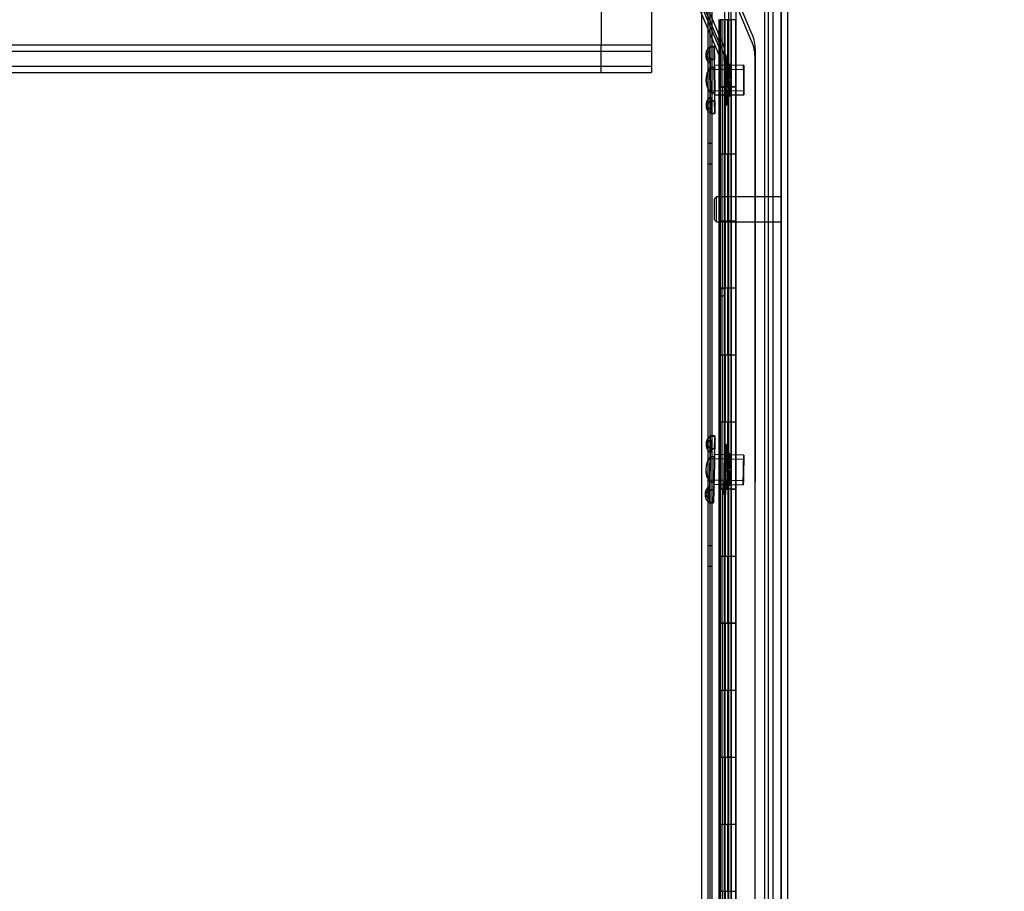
# Model space of a CAD drawing. Header units: inches. Extents: x 1 to 359, y -2 to 239.
# Tile 13 of 88: x 31 to 45, y 131 to 144. Entities that reach past the tile are written whole.
import ezdxf
from ezdxf.enums import TextEntityAlignment as Align
from ezdxf.lldxf.tags import DXFTag

# ---------------------------------------------------------------- set-up
doc = ezdxf.new("R2010")
doc.units = ezdxf.units.IN
doc.header["$MEASUREMENT"] = 0
for name, color, linetype in [('COM53964-2', 7, 'Continuous'), ('COM54746-60', 7, 'Continuous'), ('COM70220', 7, 'Continuous'), ('COM70739-9', 7, 'Continuous'), ('COM70839-3', 7, 'Continuous'), ('COM71195-8', 7, 'Continuous'), ('COM71300-8', 7, 'Continuous'), ('Default', 7, 'Continuous'), ('NTS18147', 7, 'Continuous'), ('STD26122', 7, 'Continuous'), ('WAM30038', 7, 'Continuous')]:
    doc.layers.add(name, color=color, linetype=linetype)
doc.styles.add('SEACAD_Times_New_Roman', font='times.ttf')
tags = doc.linetypes.add('HIDDEN2', pattern=[0.1875, 0.125, -0.0625]).pattern_tags.tags
tags[6:7] = [DXFTag(74, 4), DXFTag(75, 0), DXFTag(340, '0'), DXFTag(46, 0.0), DXFTag(50, 0.0), DXFTag(44, 0.0), DXFTag(45, 0.0)]
tags[4:5] = [DXFTag(74, 4), DXFTag(75, 0), DXFTag(340, '0'), DXFTag(46, 0.0), DXFTag(50, 0.0), DXFTag(44, 0.0), DXFTag(45, 0.0)]
doc.dimstyles.new('HAMMOND_(STH_-_540x360)', dxfattribs={"dimtxt": 2, "dimasz": 2.5, "dimexe": 1, "dimexo": 1, "dimgap": 0.5, "dimtad": 0, "dimtih": 1, "dimtoh": 1, "dimzin": 0, "dimdsep": 46, "dimtxsty": 'SEACAD_Times_New_Roman', "dimblk1": '_SE_FILLED', "dimblk2": '_SE_FILLED', "dimsah": 1, "dimcen": 1, "dimadec": 0, "dimazin": 0, "dimtfac": 0.8, "dimtofl": 0, "dimtmove": 0, "dimatfit": 3, "dimfxl": 1, "dimtolj": 1, "dimtzin": 0, "dimarcsym": 0})

# ---------------------------------------------------------------- blocks, each defined once
blk = doc.blocks.new('SE1')
at = {"layer": 'COM53964-2', "color": 7, "linetype": 'HIDDEN2'}
for p, q in [((40.095, 144.462), (40.095, 143.113)), ((39.348, 144.186), (39.348, 143.389)), ((17.72, 143.389), (40.095, 143.389)), ((17.72, 143.294), (40.095, 143.294)), ((39.348, 143.251), (39.348, 143.389)), ((39.348, 143.113), (39.348, 143.251)), ((17.72, 143.07), (40.095, 143.07)), ((17.72, 142.975), (40.095, 142.975)), ((39.348, 142.975), (39.348, 143.113)), ((40.095, 143.113), (40.095, 142.975))]:
    blk.add_line(p, q, dxfattribs=at)
at = {"layer": 'COM54746-60', "color": 7, "linetype": 'HIDDEN2'}
for p, q in [((41, 84.765), (41, 144.765)), ((41.186, 144.765), (41.186, 85.765)), ((41.286, 85.765), (41.286, 144.765)), ((41.84, 84.765), (41.84, 144.765)), ((41.101, 143.765), (41.101, 142.765)), ((41.105, 143.765), (41.105, 142.765)), ((41.11, 142.765), (41.11, 143.765)), ((41.246, 143.764), (41.119, 143.764)), ((41.119, 143.764), (41.119, 142.766)), ((41.181, 143.764), (41.181, 142.766)), ((41.194, 142.765), (41.194, 143.765)), ((41.236, 142.765), (41.236, 143.765)), ((41.241, 143.764), (41.241, 142.766)), ((41.246, 143.764), (41.246, 142.766)), ((41.246, 143.764), (41.291, 143.764)), ((41.291, 142.765), (41.291, 143.765)), ((41.353, 143.764), (41.291, 143.764)), ((41.101, 142.765), (41.105, 142.765)), ((41.101, 142.765), (41.101, 141.765)), ((41.119, 142.766), (41.119, 142.765)), ((41.119, 142.764), (41.246, 142.764)), ((41.149, 142.765), (41.149, 141.765)), ((41.181, 142.766), (41.181, 141.765)), ((41.194, 142.765), (41.194, 141.765)), ((41.236, 142.765), (41.236, 141.765)), ((41.241, 141.765), (41.241, 142.766)), ((41.246, 141.765), (41.246, 142.766)), ((41.291, 142.764), (41.246, 142.764)), ((41.291, 141.765), (41.291, 142.766)), ((41.291, 142.764), (41.353, 142.764)), ((41, 141.917), (40.938, 141.917)), ((41.101, 141.765), (41.101, 140.765)), ((41.101, 141.765), (41.105, 141.765)), ((41.105, 141.765), (41.105, 140.765)), ((41.11, 140.765), (41.11, 141.765)), ((41.119, 141.765), (41.119, 140.766)), ((41.181, 141.765), (41.181, 140.766)), ((41.194, 140.765), (41.194, 141.765)), ((41.236, 140.765), (41.236, 141.765)), ((41.241, 141.765), (41.241, 140.766)), ((41.246, 141.765), (41.246, 140.766)), ((41.291, 140.765), (41.291, 141.765)), ((40.938, 141.613), (41, 141.613)), ((41.101, 140.765), (41.105, 140.765)), ((41.101, 140.765), (41.101, 139.765)), ((41.119, 140.766), (41.119, 140.765)), ((41.119, 140.764), (41.246, 140.764)), ((41.149, 140.765), (41.149, 139.765)), ((41.181, 140.766), (41.181, 139.765)), ((41.194, 140.765), (41.194, 139.765)), ((41.236, 140.765), (41.236, 139.765)), ((41.241, 139.765), (41.241, 140.766)), ((41.246, 139.765), (41.246, 140.766)), ((41.291, 140.764), (41.246, 140.764)), ((41.291, 139.765), (41.291, 140.766)), ((41.291, 140.764), (41.353, 140.764)), ((41.101, 139.765), (41.101, 138.765)), ((41.101, 139.765), (41.105, 139.765)), ((41.105, 139.765), (41.105, 138.765)), ((41.11, 138.765), (41.11, 139.765)), ((41.119, 139.765), (41.119, 138.766)), ((41.181, 139.765), (41.181, 138.766)), ((41.194, 138.765), (41.194, 139.765)), ((41.236, 138.765), (41.236, 139.765)), ((41.241, 139.765), (41.241, 138.766)), ((41.246, 139.765), (41.246, 138.766)), ((41.291, 138.765), (41.291, 139.765)), ((41.101, 138.765), (41.105, 138.765)), ((41.101, 138.765), (41.101, 137.765)), ((41.119, 138.766), (41.119, 138.765)), ((41.119, 138.764), (41.246, 138.764)), ((41.149, 138.765), (41.149, 137.765)), ((41.181, 138.766), (41.181, 137.765)), ((41.194, 138.765), (41.194, 137.765)), ((41.236, 138.765), (41.236, 137.765)), ((41.241, 137.765), (41.241, 138.766)), ((41.246, 137.765), (41.246, 138.766)), ((41.291, 138.764), (41.246, 138.764)), ((41.291, 137.765), (41.291, 138.766)), ((41.291, 138.764), (41.353, 138.764)), ((41.101, 137.765), (41.101, 136.765)), ((41.101, 137.765), (41.105, 137.765)), ((41.105, 137.765), (41.105, 136.765)), ((41.11, 136.765), (41.11, 137.765)), ((41.119, 137.765), (41.119, 136.766)), ((41.181, 137.765), (41.181, 136.766)), ((41.194, 136.765), (41.194, 137.765)), ((41.236, 136.765), (41.236, 137.765)), ((41.241, 137.765), (41.241, 136.766)), ((41.246, 137.765), (41.246, 136.766)), ((41.291, 136.765), (41.291, 137.765)), ((41.101, 136.765), (41.105, 136.765)), ((41.101, 136.765), (41.101, 135.765)), ((41.119, 136.766), (41.119, 136.765)), ((41.119, 136.764), (41.246, 136.764)), ((41.149, 136.765), (41.149, 135.765)), ((41.181, 136.766), (41.181, 135.765)), ((41.194, 136.765), (41.194, 135.765)), ((41.236, 136.765), (41.236, 135.765)), ((41.241, 135.765), (41.241, 136.766)), ((41.246, 135.765), (41.246, 136.766)), ((41.291, 136.764), (41.246, 136.764)), ((41.291, 135.765), (41.291, 136.766)), ((41.291, 136.764), (41.353, 136.764)), ((41, 135.917), (40.938, 135.917)), ((41.101, 135.765), (41.101, 134.765)), ((41.101, 135.765), (41.105, 135.765)), ((41.105, 135.765), (41.105, 134.765)), ((41.11, 134.765), (41.11, 135.765)), ((41.119, 135.765), (41.119, 134.766)), ((41.181, 135.765), (41.181, 134.766)), ((41.194, 134.765), (41.194, 135.765)), ((41.236, 134.765), (41.236, 135.765)), ((41.241, 135.765), (41.241, 134.766)), ((41.246, 135.765), (41.246, 134.766)), ((41.291, 134.765), (41.291, 135.765)), ((40.938, 135.613), (41, 135.613)), ((41.101, 134.765), (41.105, 134.765)), ((41.101, 134.765), (41.101, 133.765)), ((41.119, 134.766), (41.119, 134.765)), ((41.119, 134.764), (41.246, 134.764)), ((41.149, 134.765), (41.149, 133.765)), ((41.181, 134.766), (41.181, 133.765)), ((41.194, 134.765), (41.194, 133.765)), ((41.236, 134.765), (41.236, 133.765)), ((41.241, 133.765), (41.241, 134.766)), ((41.246, 133.765), (41.246, 134.766)), ((41.291, 134.764), (41.246, 134.764)), ((41.291, 133.765), (41.291, 134.766)), ((41.291, 134.764), (41.353, 134.764)), ((41.101, 133.765), (41.101, 132.765)), ((41.101, 133.765), (41.105, 133.765)), ((41.105, 133.765), (41.105, 132.765)), ((41.11, 132.765), (41.11, 133.765)), ((41.119, 133.765), (41.119, 132.766)), ((41.181, 133.765), (41.181, 132.766)), ((41.194, 132.765), (41.194, 133.765)), ((41.236, 132.765), (41.236, 133.765)), ((41.241, 133.765), (41.241, 132.766)), ((41.246, 133.765), (41.246, 132.766)), ((41.291, 132.765), (41.291, 133.765)), ((41.101, 132.765), (41.105, 132.765)), ((41.101, 132.765), (41.101, 131.765)), ((41.119, 132.766), (41.119, 132.765)), ((41.119, 132.764), (41.246, 132.764)), ((41.149, 132.765), (41.149, 131.765)), ((41.181, 132.766), (41.181, 131.765)), ((41.194, 132.765), (41.194, 131.765)), ((41.236, 132.765), (41.236, 131.765)), ((41.241, 131.765), (41.241, 132.766)), ((41.246, 131.765), (41.246, 132.766)), ((41.291, 132.764), (41.246, 132.764)), ((41.291, 131.765), (41.291, 132.766)), ((41.291, 132.764), (41.353, 132.764)), ((41.101, 131.765), (41.101, 130.765)), ((41.101, 131.765), (41.105, 131.765)), ((41.105, 131.765), (41.105, 130.765)), ((41.11, 130.765), (41.11, 131.765)), ((41.119, 131.765), (41.119, 130.766)), ((41.181, 131.765), (41.181, 130.766)), ((41.194, 130.765), (41.194, 131.765)), ((41.236, 130.765), (41.236, 131.765)), ((41.241, 131.765), (41.241, 130.766)), ((41.246, 131.765), (41.246, 130.766)), ((41.291, 130.765), (41.291, 131.765)), ((41.101, 130.765), (41.105, 130.765)), ((41.101, 130.765), (41.101, 129.765)), ((41.119, 130.766), (41.119, 130.765)), ((41.149, 130.765), (41.149, 129.765)), ((41.181, 130.766), (41.181, 129.765)), ((41.194, 130.765), (41.194, 129.765)), ((41.236, 130.765), (41.236, 129.765)), ((41.241, 129.765), (41.241, 130.766)), ((41.246, 129.765), (41.246, 130.766)), ((41.291, 129.765), (41.291, 130.766))]:
    blk.add_line(p, q, dxfattribs=at)
at = {"layer": 'COM54746-60', "color": 7, "linetype": 'Continuous'}
for p, q in [((41.149, 142.765), (41.149, 143.765)), ((41.353, 142.765), (41.353, 143.765)), ((41.105, 141.765), (41.105, 142.765)), ((41.105, 142.765), (41.149, 142.765)), ((41.11, 142.765), (41.11, 141.765)), ((41.119, 142.766), (41.353, 142.766)), ((41.119, 142.765), (41.119, 141.765)), ((41.149, 142.765), (41.353, 142.765)), ((41.353, 141.765), (41.353, 142.766)), ((41.105, 141.765), (41.149, 141.765)), ((41.149, 141.765), (41.353, 141.765)), ((41.149, 141.765), (41.353, 141.765)), ((41.149, 140.765), (41.149, 141.765)), ((41.353, 140.765), (41.353, 141.765)), ((41.105, 139.765), (41.105, 140.765)), ((41.105, 140.765), (41.149, 140.765)), ((41.11, 140.765), (41.11, 139.765)), ((41.119, 140.766), (41.353, 140.766)), ((41.119, 140.765), (41.119, 139.765)), ((41.149, 140.765), (41.353, 140.765)), ((41.353, 139.765), (41.353, 140.766)), ((41.105, 139.765), (41.149, 139.765)), ((41.149, 139.765), (41.353, 139.765)), ((41.149, 139.765), (41.353, 139.765)), ((41.149, 138.765), (41.149, 139.765)), ((41.353, 138.765), (41.353, 139.765)), ((41.105, 137.765), (41.105, 138.765)), ((41.105, 138.765), (41.149, 138.765)), ((41.11, 138.765), (41.11, 137.765)), ((41.119, 138.766), (41.353, 138.766)), ((41.119, 138.765), (41.119, 137.765)), ((41.149, 138.765), (41.353, 138.765)), ((41.353, 137.765), (41.353, 138.766)), ((41.105, 137.765), (41.149, 137.765)), ((41.149, 137.765), (41.353, 137.765)), ((41.149, 137.765), (41.353, 137.765)), ((41.149, 136.765), (41.149, 137.765)), ((41.353, 136.765), (41.353, 137.765)), ((41.105, 135.765), (41.105, 136.765)), ((41.105, 136.765), (41.149, 136.765)), ((41.11, 136.765), (41.11, 135.765)), ((41.119, 136.766), (41.353, 136.766)), ((41.119, 136.765), (41.119, 135.765)), ((41.149, 136.765), (41.353, 136.765)), ((41.353, 135.765), (41.353, 136.766)), ((41.105, 135.765), (41.149, 135.765)), ((41.149, 135.765), (41.353, 135.765)), ((41.149, 135.765), (41.353, 135.765)), ((41.149, 134.765), (41.149, 135.765)), ((41.353, 134.765), (41.353, 135.765)), ((41.105, 133.765), (41.105, 134.765)), ((41.105, 134.765), (41.149, 134.765)), ((41.11, 134.765), (41.11, 133.765)), ((41.119, 134.766), (41.353, 134.766)), ((41.119, 134.765), (41.119, 133.765)), ((41.149, 134.765), (41.353, 134.765)), ((41.353, 133.765), (41.353, 134.766)), ((41.105, 133.765), (41.149, 133.765)), ((41.149, 133.765), (41.353, 133.765)), ((41.149, 133.765), (41.353, 133.765)), ((41.149, 132.765), (41.149, 133.765)), ((41.353, 132.765), (41.353, 133.765)), ((41.105, 131.765), (41.105, 132.765)), ((41.105, 132.765), (41.149, 132.765)), ((41.11, 132.765), (41.11, 131.765)), ((41.119, 132.766), (41.353, 132.766)), ((41.119, 132.765), (41.119, 131.765)), ((41.149, 132.765), (41.353, 132.765)), ((41.353, 131.765), (41.353, 132.766)), ((41.105, 131.765), (41.149, 131.765)), ((41.149, 131.765), (41.353, 131.765)), ((41.149, 131.765), (41.353, 131.765)), ((41.149, 130.765), (41.149, 131.765)), ((41.353, 130.765), (41.353, 131.765)), ((41.105, 129.765), (41.105, 130.765)), ((41.105, 130.765), (41.149, 130.765)), ((41.11, 130.765), (41.11, 129.765)), ((41.119, 130.766), (41.353, 130.766)), ((41.119, 130.765), (41.119, 129.765)), ((41.149, 130.765), (41.353, 130.765)), ((41.353, 129.765), (41.353, 130.766))]:
    blk.add_line(p, q, dxfattribs=at)
at = {"layer": 'COM70220', "color": 7, "linetype": 'HIDDEN2'}
for p, q in [((41.78, 145.259), (41.78, 84.199)), ((42.026, 145.259), (42.026, 84.199)), ((42.028, 145.259), (42.028, 84.199)), ((42.029, 145.259), (42.029, 84.199))]:
    blk.add_line(p, q, dxfattribs=at)
at = {"layer": 'COM70739-9', "color": 7, "linetype": 'HIDDEN2'}
blk.add_line((40.968, 144.966), (40.968, 84.346), dxfattribs=at)
at = {"layer": 'COM70839-3', "color": 7, "linetype": 'HIDDEN2'}
for p, q in [((41.594, 143.436), (40.497, 146.021)), ((40.4, 145.193), (41.176, 143.364)), ((41.599, 143.543), (40.848, 145.313)), ((40.329, 145.057), (41.105, 143.228)), ((40.334, 145.165), (41.11, 143.336)), ((40.395, 145.085), (41.172, 143.256)), ((41.113, 143.322), (41.109, 115.419)), ((41.185, 143.322), (41.181, 115.419)), ((41.641, 117.679), (41.644, 143.321)), ((41.108, 143.214), (41.11, 115.312)), ((41.18, 143.214), (41.182, 115.312)), ((41.641, 117.572), (41.639, 143.214)), ((41.185, 142.753), (41.113, 142.753)), ((41.18, 142.645), (41.108, 142.645)), ((41.112, 139.753), (41.184, 139.753)), ((41.108, 139.645), (41.18, 139.645))]:
    blk.add_line(p, q, dxfattribs=at)
for centre, radius, start, end in [((41.072, 143.214), 0.567, 0.0027, 23.0027), ((41.077, 143.322), 0.567, 359.9934, 22.9934), ((41.077, 143.322), 0.036, 359.9934, 22.9934), ((41.077, 143.322), 0.108, 359.9934, 22.9934), ((41.072, 143.214), 0.036, 0.0027, 23.0027), ((41.072, 143.214), 0.108, 0.0027, 23.0027)]:
    blk.add_arc(centre, radius, start, end, dxfattribs=at)
at = {"layer": 'COM71195-8', "color": 7, "linetype": 'Continuous'}
for p, q in [((41.355, 145.935), (41.355, 83.594)), ((42.125, 145.841), (42.125, 83.689))]:
    blk.add_line(p, q, dxfattribs=at)
at = {"layer": 'COM71195-8', "color": 7, "linetype": 'HIDDEN2'}
for p, q in [((42.03, 145.841), (42.03, 83.689)), ((41.25, 83.843), (41.25, 145.406))]:
    blk.add_line(p, q, dxfattribs=at)
at = {"layer": 'COM71300-8', "color": 7, "linetype": 'HIDDEN2'}
for p, q in [((40.843, 145.313), (40.843, 83.998)), ((41.905, 145.313), (41.905, 83.998))]:
    blk.add_line(p, q, dxfattribs=at)
at = {"layer": 'COM71300-8', "color": 7, "linetype": 'Continuous'}
blk.add_line((40.938, 145.313), (40.938, 83.998), dxfattribs=at)
at = {"layer": 'NTS18147', "color": 7, "linetype": 'HIDDEN2'}
for p, q in [((41.03, 143.363), (40.967, 143.362)), ((40.967, 143.357), (41.03, 143.358)), ((40.968, 143.303), (40.967, 143.357)), ((41.031, 143.358), (40.968, 143.357)), ((40.968, 143.303), (40.968, 143.357)), ((40.968, 143.114), (40.968, 143.303)), ((40.968, 143.303), (40.971, 143.114)), ((41.03, 143.169), (41.03, 143.358)), ((41.031, 143.358), (41.034, 143.169)), ((40.905, 143.262), (40.906, 143.207)), ((40.907, 143.263), (40.907, 143.209)), ((41.03, 143.169), (40.967, 143.169)), ((40.968, 143.114), (40.967, 143.169)), ((40.971, 143.169), (41.034, 143.169)), ((40.971, 143.114), (40.971, 143.169)), ((40.968, 143.051), (41.031, 143.051)), ((40.972, 142.673), (40.968, 143.051)), ((40.968, 143.051), (40.968, 143.051)), ((41.471, 143.023), (40.97, 143.018)), ((41.035, 143.051), (40.972, 143.051)), ((40.972, 143.051), (40.975, 142.673)), ((40.972, 143.051), (40.972, 143.051)), ((41.034, 142.674), (41.031, 143.051)), ((41.47, 143.086), (41.033, 143.083)), ((41.035, 143.051), (41.038, 142.674)), ((40.973, 142.705), (41.474, 142.71)), ((41.034, 142.674), (40.972, 142.673)), ((40.972, 142.673), (40.972, 142.673)), ((40.975, 142.421), (40.972, 142.61)), ((40.972, 142.61), (40.973, 142.555)), ((40.973, 142.555), (41.036, 142.556)), ((40.975, 142.673), (41.038, 142.674)), ((40.975, 142.673), (40.975, 142.673)), ((40.975, 142.61), (40.976, 142.421)), ((40.975, 142.61), (40.976, 142.555)), ((41.039, 142.556), (40.976, 142.555)), ((41.039, 142.367), (41.036, 142.556)), ((41.037, 142.643), (41.474, 142.646)), ((41.039, 142.556), (41.039, 142.367)), ((40.912, 142.516), (40.912, 142.461)), ((40.913, 142.514), (40.914, 142.46)), ((40.975, 142.421), (40.976, 142.367)), ((40.976, 142.421), (40.976, 142.367)), ((41.039, 142.367), (40.976, 142.367)), ((40.976, 142.367), (41.039, 142.367)), ((40.976, 142.362), (41.039, 142.363)), ((40.976, 137.499), (40.977, 137.554)), ((40.976, 137.499), (40.977, 137.554)), ((41.04, 137.557), (40.977, 137.558)), ((41.04, 137.552), (40.977, 137.554)), ((40.977, 137.554), (41.04, 137.552)), ((41.035, 137.364), (41.04, 137.552)), ((41.04, 137.552), (41.038, 137.364)), ((40.912, 137.46), (40.912, 137.405)), ((40.914, 137.461), (40.913, 137.407)), ((40.971, 137.31), (40.976, 137.499)), ((40.976, 137.499), (40.974, 137.31)), ((40.962, 136.87), (40.97, 137.247)), ((40.973, 137.247), (40.965, 136.87)), ((40.969, 137.247), (41.032, 137.246)), ((40.97, 137.247), (40.969, 137.247)), ((40.971, 137.31), (40.972, 137.365)), ((41.035, 137.364), (40.972, 137.365)), ((41.036, 137.246), (40.973, 137.247)), ((40.973, 137.247), (40.973, 137.247)), ((40.974, 137.31), (40.975, 137.365)), ((40.975, 137.365), (41.038, 137.364)), ((41.025, 136.868), (41.032, 137.246)), ((41.036, 137.246), (41.029, 136.868)), ((41.472, 137.269), (41.035, 137.277)), ((41.471, 137.205), (40.971, 137.215)), ((40.964, 136.806), (40.959, 136.618)), ((40.959, 136.618), (40.961, 136.806)), ((40.961, 136.806), (40.96, 136.752)), ((41.025, 136.868), (40.962, 136.87)), ((40.962, 136.87), (40.962, 136.87)), ((40.964, 136.806), (40.963, 136.752)), ((40.965, 136.902), (41.465, 136.892)), ((40.965, 136.87), (40.966, 136.87)), ((40.966, 136.87), (41.029, 136.868)), ((41.026, 136.837), (41.464, 136.829)), ((40.898, 136.714), (40.897, 136.659)), ((40.9, 136.713), (40.899, 136.658)), ((40.96, 136.752), (41.023, 136.751)), ((41.026, 136.751), (40.963, 136.752)), ((41.021, 136.562), (41.023, 136.751)), ((41.026, 136.751), (41.021, 136.562)), ((40.959, 136.618), (40.958, 136.563)), ((40.959, 136.618), (40.958, 136.563)), ((41.021, 136.562), (40.958, 136.563)), ((40.958, 136.563), (41.021, 136.562)), ((40.958, 136.558), (41.021, 136.557))]:
    blk.add_line(p, q, dxfattribs=at)
for centre, start, end in [((41.226, 142.864), 144.1357, 216.8676), ((41.226, 142.864), 144.1357, 216.8676), ((41.23, 142.864), 144.1357, 216.8676), ((41.23, 142.864), 144.1357, 216.8676), ((41.222, 137.053), 142.5183, 215.2503), ((41.222, 137.053), 142.5183, 215.2503), ((41.225, 137.053), 142.5183, 215.2503), ((41.226, 137.053), 142.5183, 215.2503)]:
    blk.add_arc(centre, 0.318, start, end, dxfattribs=at)
for centre, major_axis, ratio, start_param, end_param in [((41.224, 143.265), (0.318, 0.004), 0.499986, 2.502372, 3.771791), ((41.224, 143.211), (0.318, 0.004), 0.499986, 2.502372, 3.771791), ((41.225, 143.265), (0.318, 0.002), 0.500006, 2.511394, 3.780813), ((41.226, 143.211), (0.318, 0.002), 0.500006, 2.511394, 3.780813), ((40.972, 142.862), (0.004, -0.5), 0.003907, 3.005103, 3.27806), ((41.035, 142.863), (0.004, -0.5), 0.003907, 3.005103, 3.27806), ((40.972, 142.862), (-0.004, 0.5), 0.003907, 0.910708, 1.183665), ((40.972, 142.862), (-0.004, 0.5), 0.003907, -1.183687, -0.91073), ((41.035, 142.863), (-0.004, 0.5), 0.003907, 0.910708, 1.183665), ((41.035, 142.863), (-0.004, 0.5), 0.003907, -1.183687, -0.91073), ((41.23, 142.518), (0.318, 0.002), 0.500006, 2.511394, 3.780813), ((41.231, 142.463), (0.318, 0.002), 0.500006, 2.511394, 3.780813), ((41.232, 142.518), (0.318, 0.004), 0.499986, 2.502372, 3.771791), ((41.232, 142.463), (0.318, 0.004), 0.499986, 2.502372, 3.771791), ((40.972, 142.862), (0.004, -0.5), 0.003907, -1.183687, -0.91073), ((40.972, 142.862), (0.004, -0.5), 0.003907, 0.910708, 1.183665), ((41.035, 142.863), (0.004, -0.5), 0.003907, -1.183687, -0.91073), ((41.035, 142.863), (0.004, -0.5), 0.003907, 0.910708, 1.183665), ((40.972, 142.862), (-0.004, 0.5), 0.003907, 3.005103, 3.27806), ((41.035, 142.863), (-0.004, 0.5), 0.003907, 3.005103, 3.27806), ((41.231, 137.454), (0.318, -0.005), 0.499987, 2.502372, 3.771791), ((41.233, 137.454), (0.318, -0.007), 0.500005, 2.511394, 3.780813), ((40.968, 137.058), (-0.01, -0.5), 0.003907, 3.005104, 3.278061), ((41.031, 137.057), (-0.01, -0.5), 0.003907, 3.005104, 3.278061), ((41.23, 137.4), (0.318, -0.005), 0.499987, 2.502372, 3.771791), ((41.231, 137.4), (0.318, -0.007), 0.500005, 2.511394, 3.780813), ((40.968, 137.058), (0.01, 0.5), 0.003907, 0.910709, 1.183666), ((40.968, 137.058), (0.01, 0.5), 0.003907, -1.183686, -0.910729), ((41.031, 137.057), (0.01, 0.5), 0.003907, 0.910709, 1.183666), ((41.031, 137.057), (0.01, 0.5), 0.003907, -1.183686, -0.910729), ((41.216, 136.707), (0.318, -0.007), 0.500005, 2.511394, 3.780813), ((41.218, 136.707), (0.318, -0.005), 0.499987, 2.502372, 3.771791), ((40.968, 137.058), (-0.01, -0.5), 0.003907, -1.183686, -0.910729), ((40.968, 137.058), (-0.01, -0.5), 0.003907, 0.910709, 1.183666), ((41.031, 137.057), (-0.01, -0.5), 0.003907, -1.183686, -0.910729), ((41.031, 137.057), (-0.01, -0.5), 0.003907, 0.910709, 1.183666), ((41.215, 136.653), (0.318, -0.007), 0.500005, 2.511394, 3.780813), ((41.217, 136.652), (0.318, -0.005), 0.499987, 2.502372, 3.771791), ((40.968, 137.058), (0.01, 0.5), 0.003907, 3.005104, 3.278061), ((41.031, 137.057), (0.01, 0.5), 0.003907, 3.005104, 3.278061)]:
    blk.add_ellipse(centre, major_axis=major_axis, ratio=ratio, start_param=start_param, end_param=end_param, dxfattribs=at)
for centre, major_axis in [((40.972, 142.862), (0.001, -0.156)), ((41.035, 142.863), (0.002, -0.22)), ((41.472, 142.866), (0.002, -0.22)), ((41.472, 142.866), (0.001, -0.156)), ((41.031, 137.057), (-0.004, -0.22)), ((41.468, 137.049), (-0.004, -0.22)), ((40.968, 137.058), (-0.003, -0.156)), ((41.468, 137.049), (-0.003, -0.156))]:
    blk.add_ellipse(centre, major_axis=major_axis, ratio=0.003907, dxfattribs=at)
at = {"layer": 'STD26122', "color": 7, "linetype": 'HIDDEN2'}
for p, q in [((41.065, 141.121), (41.03, 141.086)), ((41.03, 141.086), (41.03, 140.786)), ((41.065, 140.751), (41.065, 141.121)), ((42.03, 141.121), (41.065, 141.121)), ((41.03, 140.786), (41.065, 140.751)), ((41.065, 140.751), (42.03, 140.751))]:
    blk.add_line(p, q, dxfattribs=at)
at = {"layer": 'WAM30038', "color": 7, "linetype": 'HIDDEN2'}
for p, q in [((41.205, 143.239), (41.181, 143.239)), ((41.206, 143.15), (41.182, 143.15)), ((41.182, 143.138), (41.189, 143.132)), ((41.189, 143.132), (41.182, 143.138)), ((41.212, 143.071), (41.182, 143.071)), ((41.182, 143.07), (41.189, 143.066)), ((41.189, 143.041), (41.182, 143.046)), ((41.213, 143.071), (41.184, 143.071)), ((41.19, 143.066), (41.184, 143.07)), ((41.184, 143.046), (41.191, 143.041)), ((41.189, 143.066), (41.255, 143.026)), ((41.255, 143.001), (41.189, 143.041)), ((41.256, 143.026), (41.19, 143.066)), ((41.191, 143.041), (41.256, 143.001)), ((41.27, 143.038), (41.225, 143.066)), ((41.225, 143.042), (41.271, 143.014)), ((41.227, 143.066), (41.272, 143.038)), ((41.272, 143.014), (41.227, 143.042)), ((41.271, 143.093), (41.255, 143.075)), ((41.255, 143.075), (41.271, 143.093)), ((41.255, 143.026), (41.27, 143.038)), ((41.271, 143.014), (41.255, 143.001)), ((41.272, 143.038), (41.256, 143.026)), ((41.256, 143.001), (41.272, 143.014)), ((41.183, 142.88), (41.19, 142.881)), ((41.191, 142.846), (41.184, 142.847)), ((41.192, 142.881), (41.186, 142.88)), ((41.186, 142.848), (41.193, 142.846)), ((41.19, 142.881), (41.256, 142.882)), ((41.226, 142.882), (41.19, 142.881)), ((41.256, 142.847), (41.191, 142.846)), ((41.227, 142.847), (41.191, 142.846)), ((41.257, 142.882), (41.192, 142.881)), ((41.229, 142.882), (41.192, 142.881)), ((41.193, 142.846), (41.258, 142.847)), ((41.229, 142.847), (41.193, 142.846)), ((41.272, 142.882), (41.226, 142.882)), ((41.227, 142.847), (41.272, 142.847)), ((41.229, 142.882), (41.273, 142.882)), ((41.274, 142.847), (41.229, 142.847)), ((41.256, 142.882), (41.272, 142.882)), ((41.272, 142.847), (41.256, 142.847)), ((41.273, 142.882), (41.257, 142.882)), ((41.258, 142.847), (41.274, 142.847)), ((41.185, 142.681), (41.192, 142.687)), ((41.194, 142.687), (41.187, 142.681)), ((41.192, 142.687), (41.257, 142.728)), ((41.258, 142.703), (41.193, 142.662)), ((41.258, 142.728), (41.194, 142.687)), ((41.194, 142.662), (41.259, 142.703)), ((41.273, 142.716), (41.228, 142.687)), ((41.229, 142.662), (41.274, 142.691)), ((41.23, 142.687), (41.275, 142.716)), ((41.275, 142.691), (41.23, 142.662)), ((41.257, 142.728), (41.273, 142.716)), ((41.275, 142.716), (41.258, 142.728)), ((41.274, 142.691), (41.258, 142.703)), ((41.259, 142.703), (41.275, 142.691)), ((41.193, 142.662), (41.186, 142.658)), ((41.186, 142.657), (41.215, 142.657)), ((41.187, 142.658), (41.194, 142.662)), ((41.187, 142.657), (41.217, 142.657)), ((41.187, 142.589), (41.194, 142.596)), ((41.194, 142.596), (41.187, 142.589)), ((41.187, 142.578), (41.211, 142.578)), ((41.258, 142.654), (41.275, 142.636)), ((41.275, 142.636), (41.259, 142.654)), ((41.188, 142.489), (41.212, 142.489)), ((41.212, 137.429), (41.188, 137.429)), ((41.213, 137.261), (41.184, 137.261)), ((41.184, 137.26), (41.191, 137.256)), ((41.215, 137.261), (41.185, 137.261)), ((41.192, 137.256), (41.185, 137.26)), ((41.21, 137.339), (41.186, 137.34)), ((41.186, 137.329), (41.193, 137.322)), ((41.193, 137.322), (41.186, 137.329)), ((41.191, 137.256), (41.255, 137.214)), ((41.256, 137.214), (41.192, 137.256)), ((41.271, 137.226), (41.227, 137.255)), ((41.228, 137.255), (41.272, 137.226)), ((41.273, 137.281), (41.257, 137.263)), ((41.257, 137.263), (41.273, 137.281)), ((41.19, 137.231), (41.183, 137.237)), ((41.185, 137.237), (41.192, 137.231)), ((41.255, 137.189), (41.19, 137.231)), ((41.192, 137.231), (41.256, 137.189)), ((41.226, 137.231), (41.271, 137.202)), ((41.272, 137.202), (41.228, 137.231)), ((41.255, 137.214), (41.271, 137.226)), ((41.271, 137.202), (41.255, 137.189)), ((41.272, 137.226), (41.256, 137.214)), ((41.256, 137.189), (41.272, 137.202)), ((41.186, 137.037), (41.179, 137.038)), ((41.18, 137.071), (41.187, 137.072)), ((41.181, 137.038), (41.188, 137.037)), ((41.189, 137.072), (41.182, 137.071)), ((41.251, 137.035), (41.186, 137.037)), ((41.222, 137.036), (41.186, 137.037)), ((41.187, 137.072), (41.252, 137.07)), ((41.223, 137.071), (41.187, 137.072)), ((41.188, 137.037), (41.253, 137.035)), ((41.224, 137.036), (41.188, 137.037)), ((41.254, 137.07), (41.189, 137.072)), ((41.225, 137.071), (41.189, 137.072)), ((41.222, 137.036), (41.267, 137.035)), ((41.268, 137.07), (41.223, 137.071)), ((41.269, 137.035), (41.224, 137.036)), ((41.225, 137.071), (41.27, 137.07)), ((41.267, 137.035), (41.251, 137.035)), ((41.252, 137.07), (41.268, 137.07)), ((41.253, 137.035), (41.269, 137.035)), ((41.27, 137.07), (41.254, 137.07)), ((41.176, 136.872), (41.183, 136.877)), ((41.183, 136.852), (41.176, 136.849)), ((41.176, 136.847), (41.205, 136.847)), ((41.177, 136.849), (41.184, 136.852)), ((41.177, 136.847), (41.207, 136.846)), ((41.185, 136.877), (41.178, 136.872)), ((41.183, 136.877), (41.249, 136.917)), ((41.249, 136.892), (41.183, 136.852)), ((41.184, 136.852), (41.25, 136.892)), ((41.251, 136.917), (41.185, 136.877)), ((41.265, 136.904), (41.219, 136.876)), ((41.219, 136.851), (41.265, 136.879)), ((41.266, 136.879), (41.22, 136.851)), ((41.221, 136.876), (41.266, 136.903)), ((41.248, 136.843), (41.264, 136.824)), ((41.249, 136.917), (41.265, 136.904)), ((41.265, 136.879), (41.249, 136.892)), ((41.264, 136.824), (41.249, 136.843)), ((41.25, 136.892), (41.266, 136.879)), ((41.266, 136.903), (41.251, 136.917)), ((41.173, 136.679), (41.197, 136.679)), ((41.175, 136.78), (41.182, 136.786)), ((41.182, 136.786), (41.175, 136.78)), ((41.175, 136.769), (41.199, 136.768))]:
    blk.add_line(p, q, dxfattribs=at)
for centre, radius, start, end in [((41.681, 143.655), 0.693, 226.7546, 228.8885), ((41.894, 143.895), 1.014, 227.2938, 228.7579), ((41.226, 142.864), 0.0182, 87.5716, 178.3822), ((41.226, 142.865), 0.0181, 182.378, 273.6736), ((41.228, 142.865), 0.0181, 182.393, 273.2501), ((41.71, 142.065), 0.716, 132.149, 134.2159), ((41.958, 141.795), 1.082, 132.291, 133.6627), ((41.699, 137.831), 0.693, 225.1371, 227.2711), ((41.919, 138.065), 1.014, 225.6764, 227.1405), ((41.222, 137.053), 0.0182, 85.9543, 176.7648), ((41.222, 137.054), 0.0181, 180.7607, 272.0563), ((41.224, 137.054), 0.0181, 180.7756, 271.6327), ((41.683, 136.241), 0.716, 130.5316, 132.5985), ((41.924, 135.964), 1.082, 130.6736, 132.0455)]:
    blk.add_arc(centre, radius, start, end, dxfattribs=at)
for centre, major_axis in [((41.185, 142.864), (-0.003, 0.375)), ((41.209, 142.864), (-0.003, 0.375)), ((41.181, 137.054), (0.007, 0.375)), ((41.205, 137.054), (0.007, 0.375))]:
    blk.add_ellipse(centre, major_axis=major_axis, ratio=0.003907, dxfattribs=at)
for centre, major_axis, start_param, end_param in [((41.182, 143.132), (0.0002, -0.0175), 1.935128, 4.348035), ((41.185, 142.864), (-0.002, 0.275), 0.059483, 0.725893), ((41.185, 142.864), (-0.002, 0.275), -0.725915, -0.059505), ((41.209, 142.864), (0.003, -0.286), 3.141581, 3.92698), ((41.209, 142.864), (-0.003, 0.286), 5.497776, 6.283174), ((41.182, 143.054), (0.0002, -0.0175), 2.720526, 5.133433), ((41.185, 142.864), (-0.002, 0.275), 0.844881, 1.511291), ((41.184, 143.054), (0.0002, -0.0175), 1.14973, 3.562637), ((41.185, 142.864), (-0.002, 0.275), -1.511313, -0.844904), ((41.209, 142.864), (-0.003, 0.286), 0.785387, 1.570785), ((41.209, 142.864), (0.003, -0.286), 1.570785, 2.356183), ((41.257, 142.864), (-0.002, 0.211), 0.083023, 0.702353), ((41.257, 142.864), (-0.002, 0.211), -0.702376, -0.083045), ((41.257, 142.864), (-0.002, 0.211), 0.868421, 1.487751), ((41.257, 142.864), (-0.002, 0.211), -1.487774, -0.868443), ((41.273, 142.865), (-0.002, 0.229), 0.076503, 0.708872), ((41.273, 142.865), (-0.002, 0.229), -0.708895, -0.076526), ((41.273, 142.865), (-0.002, 0.229), 0.861902, 1.494271), ((41.273, 142.865), (-0.002, 0.229), -1.494293, -0.861924), ((41.184, 142.864), (-0.0002, 0.0175), 0.364332, 2.777239), ((41.185, 142.864), (0.002, -0.275), -1.511313, -0.844904), ((41.186, 142.864), (0.0002, -0.0175), 0.364332, 2.777239), ((41.185, 142.864), (0.002, -0.275), 0.844881, 1.511291), ((41.209, 142.864), (-0.003, 0.286), 1.570785, 2.356183), ((41.209, 142.864), (0.003, -0.286), 0.785387, 1.570785), ((41.257, 142.864), (0.002, -0.211), -1.487774, -0.868443), ((41.257, 142.864), (0.002, -0.211), 0.868421, 1.487751), ((41.273, 142.865), (0.002, -0.229), -1.494293, -0.861924), ((41.273, 142.865), (0.002, -0.229), 0.861902, 1.494271), ((41.186, 142.674), (-0.0002, 0.0175), 1.14973, 3.562637), ((41.187, 142.674), (-0.0002, 0.0175), 2.720526, 5.133433), ((41.257, 142.864), (0.002, -0.211), -0.702376, -0.083045), ((41.257, 142.864), (0.002, -0.211), 0.083023, 0.702353), ((41.273, 142.865), (0.002, -0.229), -0.708895, -0.076526), ((41.273, 142.865), (0.002, -0.229), 0.076503, 0.708872), ((41.185, 142.864), (0.002, -0.275), -0.725915, -0.059505), ((41.185, 142.864), (0.002, -0.275), 0.059483, 0.725893), ((41.187, 142.596), (-0.0002, 0.0175), 1.935128, 4.348035), ((41.209, 142.864), (0.003, -0.286), 5.497776, 6.283174), ((41.209, 142.864), (-0.003, 0.286), 3.141581, 3.92698), ((41.183, 137.244), (-0.0003, -0.0175), 2.720527, 5.133434), ((41.181, 137.054), (0.005, 0.275), 0.059484, 0.725894), ((41.181, 137.054), (0.005, 0.275), -0.725914, -0.059504), ((41.185, 137.244), (-0.0003, -0.0175), 1.149731, 3.562638), ((41.186, 137.322), (-0.0003, -0.0175), 1.935129, 4.348036), ((41.205, 137.054), (0.006, 0.286), 0.785388, 1.570786), ((41.205, 137.054), (-0.006, -0.286), 1.570786, 2.356184), ((41.205, 137.054), (-0.006, -0.286), 3.141582, 3.926981), ((41.205, 137.054), (0.006, 0.286), 5.497777, 6.283175), ((41.253, 137.053), (0.004, 0.211), 0.083024, 0.702354), ((41.253, 137.053), (0.004, 0.211), -0.702375, -0.083044), ((41.268, 137.053), (0.004, 0.229), 0.076504, 0.708873), ((41.268, 137.053), (0.004, 0.229), -0.708894, -0.076525), ((41.181, 137.054), (0.005, 0.275), 0.844882, 1.511292), ((41.181, 137.054), (0.005, 0.275), -1.511312, -0.844903), ((41.253, 137.053), (0.004, 0.211), 0.868422, 1.487752), ((41.253, 137.053), (0.004, 0.211), -1.487773, -0.868442), ((41.268, 137.053), (0.004, 0.229), 0.861903, 1.494272), ((41.268, 137.053), (0.004, 0.229), -1.494292, -0.861923), ((41.181, 137.054), (-0.005, -0.275), -1.511312, -0.844903), ((41.181, 137.054), (-0.005, -0.275), 0.844882, 1.511292), ((41.179, 137.054), (0.0003, 0.0175), 0.364333, 2.77724), ((41.182, 137.054), (-0.0003, -0.0175), 0.364333, 2.77724), ((41.205, 137.054), (0.006, 0.286), 1.570786, 2.356184), ((41.205, 137.054), (-0.006, -0.286), 0.785388, 1.570786), ((41.253, 137.053), (-0.004, -0.211), -1.487773, -0.868442), ((41.253, 137.053), (-0.004, -0.211), 0.868422, 1.487752), ((41.268, 137.053), (-0.004, -0.229), -1.494292, -0.861923), ((41.268, 137.053), (-0.004, -0.229), 0.861903, 1.494272), ((41.181, 137.054), (-0.005, -0.275), -0.725914, -0.059504), ((41.181, 137.054), (-0.005, -0.275), 0.059484, 0.725894), ((41.176, 136.865), (0.0003, 0.0175), 1.149731, 3.562638), ((41.178, 136.865), (0.0003, 0.0175), 2.720527, 5.133434), ((41.205, 137.054), (-0.006, -0.286), 5.497777, 6.283175), ((41.205, 137.054), (0.006, 0.286), 3.141582, 3.926981), ((41.253, 137.053), (-0.004, -0.211), -0.702375, -0.083044), ((41.253, 137.053), (-0.004, -0.211), 0.083024, 0.702354), ((41.268, 137.053), (-0.004, -0.229), -0.708894, -0.076525), ((41.268, 137.053), (-0.004, -0.229), 0.076504, 0.708873), ((41.175, 136.786), (0.0003, 0.0175), 1.935129, 4.348036)]:
    blk.add_ellipse(centre, major_axis=major_axis, ratio=0.003907, start_param=start_param, end_param=end_param, dxfattribs=at)
for points, knots in [([(41.255, 143.075), (41.234, 143.093), (41.214, 143.11), (41.194, 143.128), (41.192, 143.129), (41.191, 143.131), (41.189, 143.132)], [0, 0, 0, 0, 0.926871, 0.926871, 0.926871, 1, 1, 1, 1]), ([(41.225, 143.132), (41.227, 143.131), (41.23, 143.129), (41.232, 143.127), (41.245, 143.116), (41.258, 143.104), (41.271, 143.093)], [0, 0, 0, 0, 0.141448, 0.141448, 0.141448, 1, 1, 1, 1]), ([(41.225, 143.066), (41.223, 143.068), (41.221, 143.069), (41.217, 143.07), (41.215, 143.071), (41.211, 143.071), (41.209, 143.071), (41.207, 143.07), (41.206, 143.068), (41.206, 143.066)], [0, 0, 0, 0, 0.25, 0.25, 0.5, 0.5, 0.75, 0.75, 1, 1, 1, 1]), ([(41.206, 143.066), (41.206, 143.064), (41.207, 143.062), (41.209, 143.057), (41.211, 143.054), (41.217, 143.048), (41.221, 143.044), (41.225, 143.042)], [0, 0, 0, 0, 0.25, 0.25, 0.5, 0.5, 1, 1, 1, 1]), ([(41.208, 143.066), (41.208, 143.068), (41.208, 143.07), (41.211, 143.071), (41.213, 143.071), (41.218, 143.071), (41.222, 143.069), (41.227, 143.066)], [0, 0, 0, 0, 0.25, 0.25, 0.5, 0.5, 1, 1, 1, 1]), ([(41.227, 143.042), (41.225, 143.043), (41.223, 143.044), (41.219, 143.048), (41.216, 143.05), (41.213, 143.054), (41.211, 143.057), (41.209, 143.062), (41.208, 143.064), (41.208, 143.066)], [0, 0, 0, 0, 0.25, 0.25, 0.5, 0.5, 0.75, 0.75, 1, 1, 1, 1]), ([(41.228, 142.687), (41.226, 142.686), (41.224, 142.684), (41.22, 142.68), (41.218, 142.678), (41.214, 142.674), (41.213, 142.672), (41.21, 142.667), (41.21, 142.664), (41.21, 142.662)], [0, 0, 0, 0, 0.25, 0.25, 0.5, 0.5, 0.75, 0.75, 1, 1, 1, 1]), ([(41.211, 142.662), (41.211, 142.664), (41.212, 142.667), (41.214, 142.672), (41.216, 142.674), (41.222, 142.681), (41.226, 142.684), (41.23, 142.687)], [0, 0, 0, 0, 0.25, 0.25, 0.5, 0.5, 1, 1, 1, 1]), ([(41.194, 142.596), (41.195, 142.597), (41.197, 142.599), (41.199, 142.6), (41.219, 142.618), (41.238, 142.636), (41.258, 142.654)], [0, 0, 0, 0, 0.073129, 0.073129, 0.073129, 1, 1, 1, 1]), ([(41.21, 142.662), (41.21, 142.66), (41.21, 142.659), (41.213, 142.657), (41.215, 142.657), (41.22, 142.657), (41.224, 142.659), (41.229, 142.662)], [0, 0, 0, 0, 0.25, 0.25, 0.5, 0.5, 1, 1, 1, 1]), ([(41.23, 142.662), (41.228, 142.661), (41.226, 142.66), (41.222, 142.658), (41.22, 142.657), (41.216, 142.657), (41.215, 142.657), (41.212, 142.659), (41.211, 142.66), (41.211, 142.662)], [0, 0, 0, 0, 0.25, 0.25, 0.5, 0.5, 0.75, 0.75, 1, 1, 1, 1]), ([(41.275, 142.636), (41.262, 142.625), (41.249, 142.613), (41.236, 142.602), (41.234, 142.6), (41.232, 142.598), (41.23, 142.596)], [0, 0, 0, 0, 0.858552, 0.858552, 0.858552, 1, 1, 1, 1]), ([(41.257, 137.263), (41.237, 137.281), (41.217, 137.3), (41.197, 137.318), (41.196, 137.319), (41.194, 137.321), (41.193, 137.322)], [0, 0, 0, 0, 0.926871, 0.926871, 0.926871, 1, 1, 1, 1]), ([(41.227, 137.255), (41.225, 137.257), (41.223, 137.258), (41.219, 137.26), (41.217, 137.26), (41.213, 137.261), (41.211, 137.261), (41.209, 137.259), (41.208, 137.258), (41.208, 137.256)], [0, 0, 0, 0, 0.25, 0.25, 0.5, 0.5, 0.75, 0.75, 1, 1, 1, 1]), ([(41.208, 137.256), (41.208, 137.254), (41.208, 137.251), (41.211, 137.246), (41.212, 137.244), (41.218, 137.237), (41.222, 137.233), (41.226, 137.231)], [0, 0, 0, 0, 0.25, 0.25, 0.5, 0.5, 1, 1, 1, 1]), ([(41.209, 137.256), (41.209, 137.258), (41.21, 137.259), (41.213, 137.261), (41.214, 137.261), (41.22, 137.26), (41.224, 137.258), (41.228, 137.255)], [0, 0, 0, 0, 0.25, 0.25, 0.5, 0.5, 1, 1, 1, 1]), ([(41.228, 137.231), (41.226, 137.232), (41.224, 137.234), (41.22, 137.237), (41.218, 137.239), (41.214, 137.244), (41.212, 137.246), (41.21, 137.251), (41.209, 137.254), (41.209, 137.256)], [0, 0, 0, 0, 0.25, 0.25, 0.5, 0.5, 0.75, 0.75, 1, 1, 1, 1]), ([(41.229, 137.322), (41.231, 137.32), (41.233, 137.318), (41.235, 137.316), (41.248, 137.304), (41.26, 137.292), (41.273, 137.281)], [0, 0, 0, 0, 0.141448, 0.141448, 0.141448, 1, 1, 1, 1]), ([(41.182, 136.786), (41.184, 136.787), (41.185, 136.789), (41.187, 136.79), (41.207, 136.808), (41.228, 136.825), (41.248, 136.843)], [0, 0, 0, 0, 0.073129, 0.073129, 0.073129, 1, 1, 1, 1]), ([(41.219, 136.876), (41.217, 136.875), (41.215, 136.873), (41.211, 136.87), (41.209, 136.868), (41.205, 136.864), (41.203, 136.861), (41.201, 136.856), (41.2, 136.854), (41.2, 136.852)], [0, 0, 0, 0, 0.25, 0.25, 0.5, 0.5, 0.75, 0.75, 1, 1, 1, 1]), ([(41.2, 136.852), (41.2, 136.85), (41.201, 136.848), (41.203, 136.847), (41.205, 136.846), (41.21, 136.847), (41.215, 136.849), (41.219, 136.851)], [0, 0, 0, 0, 0.25, 0.25, 0.5, 0.5, 1, 1, 1, 1]), ([(41.201, 136.852), (41.201, 136.854), (41.202, 136.856), (41.205, 136.861), (41.207, 136.863), (41.212, 136.87), (41.217, 136.873), (41.221, 136.876)], [0, 0, 0, 0, 0.25, 0.25, 0.5, 0.5, 1, 1, 1, 1]), ([(41.22, 136.851), (41.218, 136.85), (41.216, 136.849), (41.212, 136.847), (41.21, 136.847), (41.206, 136.846), (41.205, 136.847), (41.202, 136.848), (41.201, 136.85), (41.201, 136.852)], [0, 0, 0, 0, 0.25, 0.25, 0.5, 0.5, 0.75, 0.75, 1, 1, 1, 1]), ([(41.264, 136.824), (41.251, 136.813), (41.238, 136.802), (41.225, 136.791), (41.223, 136.789), (41.22, 136.787), (41.218, 136.785)], [0, 0, 0, 0, 0.858552, 0.858552, 0.858552, 1, 1, 1, 1])]:
    blk.add_open_spline(points, degree=3, knots=knots, dxfattribs=at)
blk = doc.blocks.new('DMBLK142')
at = {"layer": 'Default', "linetype": 'Continuous', "transparency": 16777216}
for points in [[(54.054, 143.531), (53.637, 146.031), (53.221, 143.531)], [(54.054, 85.999), (53.221, 85.999), (53.637, 83.499)]]:
    blk.add_hatch(color=7, dxfattribs=at).paths.add_polyline_path(points)
at = {"layer": 'Default', "color": 7, "linetype": 'Continuous', "transparency": 16777216}
for p, q in [((42.592, 146.031), (54.637, 146.031)), ((53.637, 146.031), (53.637, 116.465)), ((53.637, 110.065), (53.637, 83.499)), ((42.935, 83.499), (54.637, 83.499))]:
    blk.add_line(p, q, dxfattribs=at)
at = {"layer": 'Default', "color": 7, "linetype": 'Continuous', "transparency": 16777216, "style": 'SEACAD_Times_New_Roman'}
for s, p in [('62.53', (50.225, 115.765)), ('OPENNING', (46.078, 112.765))]:
    blk.add_text(s, height=2, dxfattribs=at).set_placement(p, align=Align.TOP_LEFT)
blk = doc.blocks.new('_SE_FILLED')
at = {"color": 0}
blk.add_line((0, 0), (-1, 0), dxfattribs=at)
blk.add_solid([(0, 0), (-1, -0.1665), (-1, 0.1665), (0, 0)], dxfattribs=at)

msp = doc.modelspace()

# ---------------------------------------------------------------- block references
at = {"layer": 'Default'}
msp.add_blockref('SE1', (0, 0), dxfattribs=at)

# ---------------------------------------------------------------- dimensions: what is measured, and where the dimension line sits
at = {"layer": 'Default', "color": 7, "linetype": 'Continuous'}
dim = msp.add_linear_dim(base=(53.637, 83.499), p1=(41.592, 146.031), p2=(41.25, 83.499), angle=90, text='\\A1;<>\\POPENNING', dimstyle='HAMMOND_(STH_-_540x360)', dxfattribs=at)
dim.commit()
dim.dimension.update_dxf_attribs({"geometry": 'DMBLK142', "text_midpoint": (53.637, 114.765), "dimtype": 160})

doc.saveas('drawing.dxf')
